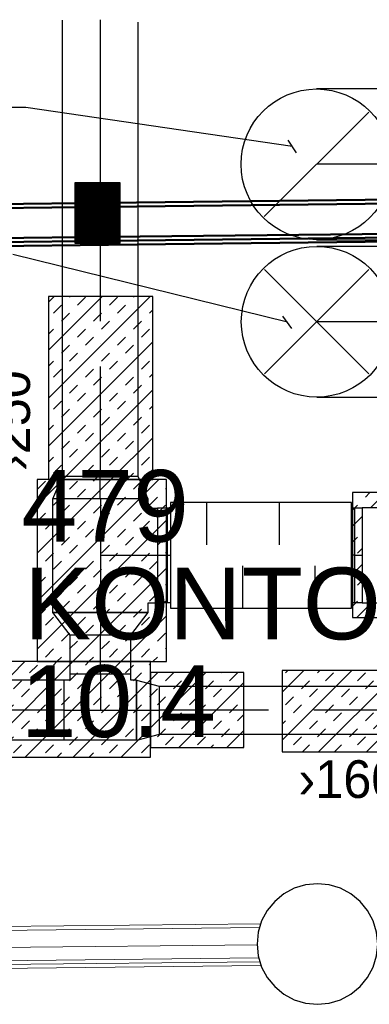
# Model space of a CAD drawing. Header units: millimetres. Extents: x 0 to 83130, y 0 to 53088.
# Tile 49 of 105: x 11290 to 12449, y 27990 to 31256. Entities that reach past the tile are written whole.
import ezdxf

# ---------------------------------------------------------------- set-up
doc = ezdxf.new("R2010")
doc.units = ezdxf.units.MM
doc.header["$LTSCALE"] = 50
doc.header["$MEASUREMENT"] = 0
doc.header["$PDMODE"] = 1
doc.linetypes.add('2V-CENT', pattern=[23, 20, -1.5, 0, -1.5])
doc.layers.get('0').update_dxf_attribs({"linetype": 'CONTINUOUS'})
for name, color, linetype in [('20604A200D001$0$832 Rominfo', 7, 'CONTINUOUS'), ('V060-', 3, 'CONTINUOUS'), ('V061-', 1, 'CONTINUOUS'), ('xref', 7, 'CONTINUOUS')]:
    doc.layers.add(name, color=color, linetype=linetype)
doc.layers.add('20604A200D001$0$A-WALL', color=7, linetype='CONTINUOUS', lineweight=13)
doc.layers.add('20604A200D001$0$S-COLS', color=7, linetype='CONTINUOUS', lineweight=9)
doc.styles.add('20604A200D001$0$Arial', font='arial.ttf', dxfattribs={"height": 238.125})
doc.styles.add('FISO', font='fiso')
doc.styles.add('ISO', font='ISO')
doc.styles.add('SIMPLEX', font='SIMPLEX')

# ---------------------------------------------------------------- blocks, each defined once
blk = doc.blocks.new('C3A', base_point=(16246, 22590.5))
at = {"color": 0, "linetype": 'ByBlock'}
blk.add_line((16247, 22590.5), (16246, 22590.5), dxfattribs=at)
blk = doc.blocks.new('K3A', base_point=(16246, 22590.5))
at = {"color": 0, "linetype": 'ByBlock'}
for p, q in [((16246, 22591), (16247, 22591)), ((16247, 22591), (16247, 22590)), ((16247, 22590), (16246, 22590))]:
    blk.add_line(p, q, dxfattribs=at)
blk = doc.blocks.new('33A', base_point=(16246, 22590.5))
blk.add_point((16247, 22590.5))
at = {"color": 0, "linetype": 'ByBlock'}
blk.add_blockref('K3A', (16246, 22590.5), dxfattribs=at)
at = {"color": 1, "linetype": '2V-CENT'}
blk.add_blockref('C3A', (16246, 22590.5), dxfattribs=at)
at = {"style": 'SIMPLEX', "flags": 3}
blk.add_attdef('0', (16246, 22590.5), '', height=1, dxfattribs=at)
blk = doc.blocks.new('LD_P')
for p, q in [((-0.5, 0.5), (-0.5, -0.5)), ((0.5, 0.5), (-0.5, 0.5)), ((0.5, -0.5), (0.5, 0.5)), ((-0.5, -0.5), (0.5, -0.5))]:
    blk.add_line(p, q)
at = {"color": 1}
for p, q in [((-0.3, 0.5), (-0.3, 0.1)), ((0.1, 0.5), (0.1, 0.1)), ((-0.1, -0.5), (-0.1, -0.1)), ((0.3, -0.5), (0.3, -0.1))]:
    blk.add_line(p, q, dxfattribs=at)
blk = doc.blocks.new('KSP_P', base_point=(16239.5, 22597.5))
at = {"color": 0, "linetype": 'ByBlock'}
for p, q in [((16240, 22598), (16239, 22598)), ((16239, 22598), (16239, 22597)), ((16240, 22597), (16240, 22598)), ((16239, 22597), (16240, 22597))]:
    blk.add_line(p, q, dxfattribs=at)
blk = doc.blocks.new('2SP_P', base_point=(16239.5, 22597.5))
for p in [(16239, 22597.5), (16240, 22597.5)]:
    blk.add_point(p)
at = {"color": 0, "linetype": 'ByBlock'}
blk.add_blockref('KSP_P', (16239.5, 22597.5), dxfattribs=at)
at = {"style": 'SIMPLEX', "flags": 3}
blk.add_attdef('0', (16239.5, 22597.5), '', height=1, dxfattribs=at)
blk = doc.blocks.new('CBOJ90_UB', base_point=(86107.5923, 31354.0769))
at = {"color": 0, "linetype": 'ByBlock'}
blk.add_line((86106.5923, 31354.0769), (86107.5923, 31354.0769), dxfattribs=at)
blk = doc.blocks.new('C90', base_point=(16233, 22618))
at = {"color": 0, "linetype": 'ByBlock'}
blk.add_circle((16233, 22618), 0.5, dxfattribs=at)
blk = doc.blocks.new('KBOJ90_UB', base_point=(86107.5923, 31354.0769))
at = {"color": 0, "linetype": 'ByBlock'}
for p, q in [((86107.5923, 31354.5769), (86106.5923, 31354.5769)), ((86106.5923, 31354.5769), (86106.5923, 31353.5769)), ((86106.5923, 31353.5769), (86107.5923, 31353.5769))]:
    blk.add_line(p, q, dxfattribs=at)
blk.add_blockref('C90', (86107.5923, 31354.0769), dxfattribs=at)
blk = doc.blocks.new('3BOJ90_UB', base_point=(86107.5923, 31354.0769))
blk.add_point((86106.5923, 31354.0769))
at = {"color": 0, "linetype": 'ByBlock'}
blk.add_blockref('KBOJ90_UB', (86107.5923, 31354.0769), dxfattribs=at)
at = {"color": 1, "linetype": '2V-CENT'}
blk.add_blockref('CBOJ90_UB', (86107.5923, 31354.0769), dxfattribs=at)
at = {"style": 'ISO', "flags": 3}
blk.add_attdef('0', (86107.5923, 31354.0769), '', height=1, dxfattribs=at)
blk = doc.blocks.new('FLC90', base_point=(0, 5))
at = {"color": 1}
blk.add_line((-0.3462, 4.6538), (0.3462, 5.3462), dxfattribs=at)
blk = doc.blocks.new('TLC90', base_point=(0, 4))
at = {"color": 1}
for p, q in [((-0.3462, 4.3462), (0.3462, 3.6538)), ((-0.3462, 3.6538), (0.3462, 4.3462))]:
    blk.add_line(p, q, dxfattribs=at)
blk = doc.blocks.new('CTK_P', base_point=(16236.144, 22620.378))
at = {"color": 0, "linetype": 'ByBlock'}
for p, q in [((16236.144, 22620.978), (16236.144, 22620.378)), ((16235.544, 22620.378), (16236.744, 22620.378))]:
    blk.add_line(p, q, dxfattribs=at)
blk = doc.blocks.new('KTK_P', base_point=(16236.144, 22620.378))
at = {"color": 0, "linetype": 'ByBlock'}
for p, q in [((16235.644, 22620.978), (16236.644, 22620.978)), ((16235.644, 22620.878), (16235.644, 22620.978)), ((16236.644, 22620.978), (16236.644, 22620.878)), ((16235.544, 22620.878), (16235.644, 22620.878)), ((16235.544, 22619.878), (16235.544, 22620.878)), ((16236.644, 22620.878), (16236.744, 22620.878)), ((16236.744, 22620.878), (16236.744, 22619.878)), ((16236.744, 22619.878), (16235.544, 22619.878))]:
    blk.add_line(p, q, dxfattribs=at)
blk = doc.blocks.new('3TK_P', base_point=(16236.144, 22620.378))
for p in [(16236.144, 22620.978), (16235.544, 22620.378), (16236.744, 22620.378)]:
    blk.add_point(p)
at = {"color": 1, "linetype": '2V-CENT'}
blk.add_blockref('CTK_P', (16236.144, 22620.378), dxfattribs=at)
at = {"color": 0, "linetype": 'ByBlock'}
blk.add_blockref('KTK_P', (16236.144, 22620.378), dxfattribs=at)
at = {"style": 'ISO', "flags": 3}
blk.add_attdef('0', (16236.144, 22620.378), '', height=1, dxfattribs=at)
blk = doc.blocks.new('CCDIMF_315X200X75', base_point=(3095.5, 30301.1))
at = {"color": 0, "linetype": 'ByBlock'}
blk.add_line((3058, 30301.1), (3133, 30301.1), dxfattribs=at)
blk = doc.blocks.new('KCDIMF_315X200X75', base_point=(3095.5, 30301.1))
at = {"color": 0, "linetype": 'ByBlock'}
for p, q in [((3058, 30143.6), (3058, 30458.6)), ((3058, 30458.6), (3133, 30401.1)), ((3133, 30401.1), (3133, 30201.1)), ((3133, 30201.1), (3058, 30143.6))]:
    blk.add_line(p, q, dxfattribs=at)
blk = doc.blocks.new('3CDIMF_315X200X75', base_point=(3095.5, 30301.1))
for p in [(3058, 30301.1), (3133, 30301.1)]:
    blk.add_point(p)
at = {"color": 0, "linetype": 'ByBlock'}
blk.add_blockref('KCDIMF_315X200X75', (3095.5, 30301.1), dxfattribs=at)
at = {"color": 1, "linetype": '2V-CENT'}
blk.add_blockref('CCDIMF_315X200X75', (3095.5, 30301.1), dxfattribs=at)
at = {"style": 'SIMPLEX', "flags": 3}
blk.add_attdef('0', (3095.5, 30301.1), '', height=1, dxfattribs=at)
blk = doc.blocks.new('CCDIMF_200X160X75', base_point=(3095.5, 30301.1))
at = {"color": 0, "linetype": 'ByBlock'}
blk.add_line((3058, 30301.1), (3133, 30301.1), dxfattribs=at)
blk = doc.blocks.new('KCDIMF_200X160X75', base_point=(3095.5, 30301.1))
at = {"color": 0, "linetype": 'ByBlock'}
for p, q in [((3058, 30201.1), (3058, 30401.1)), ((3058, 30401.1), (3133, 30381.1)), ((3133, 30381.1), (3133, 30221.1)), ((3133, 30221.1), (3058, 30201.1))]:
    blk.add_line(p, q, dxfattribs=at)
blk = doc.blocks.new('3CDIMF_200X160X75', base_point=(3095.5, 30301.1))
for p in [(3058, 30301.1), (3133, 30301.1)]:
    blk.add_point(p)
at = {"color": 0, "linetype": 'ByBlock'}
blk.add_blockref('KCDIMF_200X160X75', (3095.5, 30301.1), dxfattribs=at)
at = {"color": 1, "linetype": '2V-CENT'}
blk.add_blockref('CCDIMF_200X160X75', (3095.5, 30301.1), dxfattribs=at)
at = {"style": 'SIMPLEX', "flags": 3}
blk.add_attdef('0', (3095.5, 30301.1), '', height=1, dxfattribs=at)
blk = doc.blocks.new('CCDIMF_315X250X75', base_point=(3095.5, 30301.1))
at = {"color": 0, "linetype": 'ByBlock'}
blk.add_line((3058, 30301.1), (3133, 30301.1), dxfattribs=at)
blk = doc.blocks.new('KCDIMF_315X250X75', base_point=(3095.5, 30301.1))
at = {"color": 0, "linetype": 'ByBlock'}
for p, q in [((3058, 30143.6), (3058, 30458.6)), ((3058, 30458.6), (3133, 30426.1)), ((3133, 30426.1), (3133, 30176.1)), ((3133, 30176.1), (3058, 30143.6))]:
    blk.add_line(p, q, dxfattribs=at)
blk = doc.blocks.new('3CDIMF_315X250X75', base_point=(3095.5, 30301.1))
for p in [(3058, 30301.1), (3133, 30301.1)]:
    blk.add_point(p)
at = {"color": 0, "linetype": 'ByBlock'}
blk.add_blockref('KCDIMF_315X250X75', (3095.5, 30301.1), dxfattribs=at)
at = {"color": 1, "linetype": '2V-CENT'}
blk.add_blockref('CCDIMF_315X250X75', (3095.5, 30301.1), dxfattribs=at)
at = {"style": 'SIMPLEX', "flags": 3}
blk.add_attdef('0', (3095.5, 30301.1), '', height=1, dxfattribs=at)
blk = doc.blocks.new('*X157')
at = {"color": 0}
for p, q in [((12436.2, 29672), (12451.5, 29687.2)), ((12453.7, 29636.4), (12504.5, 29687.2)), ((12542.3, 29672), (12557.5, 29687.2)), ((12568.8, 29645.5), (12595.3, 29672)), ((12612.8, 29636.4), (12663.6, 29687.2)), ((12393.2, 29628.9), (12409.7, 29645.5)), ((12506.8, 29636.4), (12515.8, 29645.5)), ((12674.9, 29645.5), (12675.4, 29646)), ((12393.2, 29575.9), (12425.3, 29608)), ((12625.3, 29595.9), (12648.4, 29618.9)), ((12648.4, 29565.9), (12674.9, 29592.4)), ((12393.2, 29522.9), (12409.7, 29539.4)), ((12625.3, 29489.8), (12675.4, 29539.9)), ((12409.7, 29486.4), (12425.3, 29502)), ((12648.4, 29459.8), (12674.9, 29486.4)), ((12393.2, 29416.8), (12425.3, 29448.9)), ((12674.9, 29433.3), (12675.4, 29433.8)), ((12409.7, 29380.3), (12425.3, 29395.9)), ((12625.3, 29383.8), (12648.4, 29406.8)), ((12625.3, 29330.7), (12675.4, 29380.8)), ((12393.2, 29310.7), (12409.7, 29327.3)), ((12408.1, 29272.6), (12456.9, 29321.4)), ((12489.3, 29300.7), (12510, 29321.4)), ((12515.8, 29274.2), (12542.3, 29300.7)), ((12567.2, 29272.6), (12616, 29321.4)), ((12621.9, 29274.2), (12648.4, 29300.7)), ((12674.9, 29327.3), (12675.4, 29327.8)), ((12461.1, 29272.6), (12462.8, 29274.2)), ((12673.2, 29272.6), (12674.9, 29274.2))]:
    blk.add_line(p, q, dxfattribs=at)
blk = doc.blocks.new('*X159')
at = {"color": 0}
for p, q in [((11385.4, 30000), (11722.6, 30337.2)), ((11385.4, 30159.1), (11563.5, 30337.2)), ((11385.4, 30318.2), (11404.4, 30337.2)), ((11455.1, 30334.9), (11457.5, 30337.2)), ((11481.6, 30308.4), (11508.2, 30334.9)), ((11587.7, 30308.4), (11614.2, 30334.9)), ((11667.3, 30334.9), (11669.6, 30337.2)), ((11402.1, 30281.8), (11428.6, 30308.4)), ((11428.6, 30255.3), (11455.1, 30281.8)), ((11534.7, 30255.3), (11561.2, 30281.8)), ((11614.2, 30281.8), (11640.7, 30308.4)), ((11720.3, 30281.8), (11731.9, 30293.5)), ((11561.2, 30228.8), (11587.7, 30255.3)), ((11667.3, 30228.8), (11693.8, 30255.3)), ((11385.4, 30212.1), (11402.1, 30228.8)), ((11481.6, 30202.3), (11508.2, 30228.8)), ((11693.8, 30202.3), (11720.3, 30228.8)), ((11385.4, 29840.9), (11731.9, 30187.4)), ((11508.2, 30175.8), (11534.7, 30202.3)), ((11614.2, 30175.8), (11640.7, 30202.3)), ((11428.6, 30149.3), (11455.1, 30175.8)), ((11455.1, 30122.7), (11481.6, 30149.3)), ((11561.2, 30122.7), (11587.7, 30149.3)), ((11640.7, 30149.3), (11667.3, 30175.8)), ((11385.4, 30106), (11402.1, 30122.7)), ((11587.7, 30096.2), (11614.2, 30122.7)), ((11693.8, 30096.2), (11720.3, 30122.7)), ((11402.1, 30069.7), (11428.6, 30096.2)), ((11508.2, 30069.7), (11534.7, 30096.2)), ((11720.3, 30069.7), (11731.9, 30081.3)), ((11534.7, 30043.2), (11561.2, 30069.7)), ((11640.7, 30043.2), (11667.3, 30069.7)), ((11433.6, 29730), (11731.9, 30028.3)), ((11455.1, 30016.7), (11481.6, 30043.2)), ((11481.6, 29990.2), (11508.2, 30016.7)), ((11587.7, 29990.2), (11614.2, 30016.7)), ((11667.3, 30016.7), (11693.8, 30043.2)), ((11402.1, 29963.6), (11428.6, 29990.2)), ((11614.2, 29963.6), (11640.7, 29990.2)), ((11428.6, 29937.1), (11455.1, 29963.6)), ((11534.7, 29937.1), (11561.2, 29963.6)), ((11720.3, 29963.6), (11731.9, 29975.3)), ((11561.2, 29910.6), (11587.7, 29937.1)), ((11667.3, 29910.6), (11693.8, 29937.1)), ((11385.4, 29893.9), (11402.1, 29910.6)), ((11481.6, 29884.1), (11508.2, 29910.6)), ((11693.8, 29884.1), (11720.3, 29910.6)), ((11428.6, 29831.1), (11455.1, 29857.6)), ((11508.2, 29857.6), (11534.7, 29884.1)), ((11592.7, 29730), (11731.9, 29869.2)), ((11614.2, 29857.6), (11640.7, 29884.1)), ((11640.7, 29831.1), (11667.3, 29857.6)), ((11455.1, 29804.6), (11481.6, 29831.1)), ((11561.2, 29804.6), (11587.7, 29831.1)), ((11385.4, 29787.8), (11402.1, 29804.6)), ((11587.7, 29778), (11614.2, 29804.6)), ((11693.8, 29778), (11720.3, 29804.6)), ((11402.1, 29751.5), (11428.6, 29778)), ((11508.2, 29751.5), (11534.7, 29778)), ((11720.3, 29751.5), (11731.9, 29763.1)), ((11539.7, 29730), (11561.2, 29751.5)), ((11645.8, 29730), (11667.3, 29751.5))]:
    blk.add_line(p, q, dxfattribs=at)
blk = doc.blocks.new('*X160')
at = {"color": 0}
for p, q in [((11348.7, 29326.9), (11751.8, 29730)), ((11348.7, 29486), (11592.7, 29730)), ((11348.7, 29645.1), (11433.6, 29730)), ((11349.1, 29698.5), (11375.6, 29725)), ((11455.1, 29698.5), (11481.6, 29725)), ((11534.7, 29725), (11539.7, 29730)), ((11640.7, 29725), (11645.8, 29730)), ((11667.3, 29698.5), (11693.8, 29725)), ((11481.6, 29672), (11508.2, 29698.5)), ((11587.7, 29672), (11614.2, 29698.5)), ((11773.3, 29698.5), (11776.8, 29701.9)), ((11402.1, 29645.5), (11428.6, 29672)), ((11614.2, 29645.5), (11640.7, 29672)), ((11720.3, 29645.5), (11746.8, 29672)), ((11428.6, 29618.9), (11455.1, 29645.5)), ((11534.7, 29618.9), (11561.2, 29645.5)), ((11746.8, 29618.9), (11773.3, 29645.5)), ((11348.7, 29167.8), (11776.8, 29595.9)), ((11349.1, 29592.4), (11375.6, 29618.9)), ((11375.6, 29565.9), (11402.1, 29592.4)), ((11481.6, 29565.9), (11508.2, 29592.4)), ((11561.2, 29592.4), (11587.7, 29618.9)), ((11667.3, 29592.4), (11693.8, 29618.9)), ((11693.8, 29565.9), (11720.3, 29592.4)), ((11508.2, 29539.4), (11534.7, 29565.9)), ((11614.2, 29539.4), (11640.7, 29565.9)), ((11348.7, 29539), (11349.1, 29539.4)), ((11428.6, 29512.9), (11455.1, 29539.4)), ((11640.7, 29512.9), (11667.3, 29539.4)), ((11746.8, 29512.9), (11773.3, 29539.4)), ((11455.1, 29486.4), (11481.6, 29512.9)), ((11561.2, 29486.4), (11587.7, 29512.9)), ((11375.6, 29459.8), (11402.1, 29486.4)), ((11587.7, 29459.8), (11614.2, 29486.4)), ((11693.8, 29459.8), (11720.3, 29486.4)), ((11773.3, 29486.4), (11776.8, 29489.8)), ((11348.7, 29432.9), (11349.1, 29433.3)), ((11402.1, 29433.3), (11428.6, 29459.8)), ((11466.9, 29126.9), (11776.8, 29436.8)), ((11508.2, 29433.3), (11534.7, 29459.8)), ((11534.7, 29406.8), (11561.2, 29433.3)), ((11640.7, 29406.8), (11667.3, 29433.3)), ((11720.3, 29433.3), (11746.8, 29459.8)), ((11349.1, 29380.3), (11375.6, 29406.8)), ((11455.1, 29380.3), (11481.6, 29406.8)), ((11667.3, 29380.3), (11693.8, 29406.8)), ((11481.6, 29353.8), (11508.2, 29380.3)), ((11587.7, 29353.8), (11614.2, 29380.3)), ((11773.3, 29380.3), (11776.8, 29383.7)), ((11402.1, 29327.3), (11428.6, 29353.8)), ((11614.2, 29327.3), (11640.7, 29353.8)), ((11720.3, 29327.3), (11746.8, 29353.8)), ((11349.1, 29274.2), (11375.6, 29300.7)), ((11428.6, 29300.7), (11455.1, 29327.3)), ((11534.7, 29300.7), (11561.2, 29327.3)), ((11561.2, 29274.2), (11587.7, 29300.7)), ((11667.3, 29274.2), (11693.8, 29300.7)), ((11746.8, 29300.7), (11773.3, 29327.3)), ((11375.6, 29247.7), (11402.1, 29274.2)), ((11481.6, 29247.7), (11508.2, 29274.2)), ((11626, 29126.9), (11776.8, 29277.7)), ((11693.8, 29247.7), (11720.3, 29274.2)), ((11508.2, 29221.2), (11534.7, 29247.7)), ((11614.2, 29221.2), (11640.7, 29247.7)), ((11348.7, 29220.8), (11349.1, 29221.2)), ((11428.6, 29194.7), (11455.1, 29221.2)), ((11640.7, 29194.7), (11667.3, 29221.2)), ((11746.8, 29194.7), (11773.3, 29221.2)), ((11375.6, 29141.6), (11402.1, 29168.2)), ((11455.1, 29168.2), (11481.6, 29194.7)), ((11561.2, 29168.2), (11587.7, 29194.7)), ((11587.7, 29141.6), (11614.2, 29168.2)), ((11693.8, 29141.6), (11720.3, 29168.2)), ((11773.3, 29168.2), (11776.8, 29171.6)), ((11413.9, 29126.9), (11428.6, 29141.6)), ((11520, 29126.9), (11534.7, 29141.6)), ((11732.1, 29126.9), (11746.8, 29141.6))]:
    blk.add_line(p, q, dxfattribs=at)
blk = doc.blocks.new('*X161')
at = {"color": 0}
for p, q in [((10382.4, 28837.9), (10671.5, 29126.9)), ((10382.4, 28997), (10512.4, 29126.9)), ((10382.4, 29103.1), (10394.5, 29115.1)), ((10447.5, 29115.1), (10459.3, 29126.9)), ((10512.7, 28809.1), (10830.5, 29126.9)), ((10553.6, 29115.1), (10565.4, 29126.9)), ((10580.1, 29088.6), (10606.6, 29115.1)), ((10671.8, 28809.1), (10989.6, 29126.9)), ((10686.2, 29088.6), (10712.7, 29115.1)), ((10765.7, 29115.1), (10777.5, 29126.9)), ((10830.9, 28809.1), (11148.7, 29126.9)), ((10871.8, 29115.1), (10883.6, 29126.9)), ((10898.3, 29088.6), (10924.8, 29115.1)), ((10990, 28809.1), (11307.8, 29126.9)), ((11004.3, 29088.6), (11030.9, 29115.1)), ((11083.9, 29115.1), (11095.7, 29126.9)), ((11149.1, 28809.1), (11466.9, 29126.9)), ((11190, 29115.1), (11201.8, 29126.9)), ((11216.5, 29088.6), (11243, 29115.1)), ((11308.2, 28809.1), (11626, 29126.9)), ((11322.5, 29088.6), (11349.1, 29115.1)), ((11402.1, 29115.1), (11413.9, 29126.9)), ((11508.2, 29115.1), (11520, 29126.9)), ((11534.7, 29088.6), (11561.2, 29115.1)), ((11640.7, 29088.6), (11667.3, 29115.1)), ((11720.3, 29115.1), (11723.8, 29118.6)), ((10394.5, 29062.1), (10421, 29088.6)), ((10500.5, 29062.1), (10527.1, 29088.6)), ((10712.7, 29062.1), (10739.2, 29088.6)), ((10818.7, 29062.1), (10845.3, 29088.6)), ((11030.9, 29062.1), (11057.4, 29088.6)), ((11136.9, 29062.1), (11163.4, 29088.6)), ((11349.1, 29062.1), (11375.6, 29088.6)), ((11455.1, 29062.1), (11481.6, 29088.6)), ((11667.3, 29062.1), (11693.8, 29088.6)), ((11723.8, 28906.5), (11907.6, 29090.3)), ((11723.8, 29065.6), (11748.5, 29090.3)), ((11773.3, 29062.1), (11799.8, 29088.6)), ((11852.9, 29088.6), (11854.5, 29090.3)), ((11958.9, 29088.6), (11960.6, 29090.3)), ((11985.5, 29062.1), (12012, 29088.6)), ((12160, 29024.5), (12232.4, 29096.9)), ((12160, 28865.4), (12391.5, 29096.9)), ((12171.1, 29088.6), (12179.4, 29096.9)), ((12277.1, 29088.6), (12285.4, 29096.9)), ((12280.6, 28826.9), (12550.6, 29096.9)), ((12303.7, 29062.1), (12330.2, 29088.6)), ((12409.7, 29062.1), (12436.2, 29088.6)), ((12439.7, 28826.9), (12709.7, 29096.9)), ((12489.3, 29088.6), (12497.6, 29096.9)), ((12595.3, 29088.6), (12603.6, 29096.9)), ((12598.8, 28826.9), (12868.8, 29096.9)), ((12621.9, 29062.1), (12648.4, 29088.6)), ((12727.9, 29062.1), (12754.4, 29088.6)), ((12757.9, 28826.9), (13027.9, 29096.9)), ((12807.5, 29088.6), (12815.8, 29096.9)), ((12913.5, 29088.6), (12921.8, 29096.9)), ((12917, 28826.9), (13187, 29096.9)), ((12940.1, 29062.1), (12966.6, 29088.6)), ((13046.1, 29062.1), (13072.6, 29088.6)), ((13125.7, 29088.6), (13133.9, 29096.9)), ((13231.7, 29088.6), (13240, 29096.9)), ((10527.1, 29035.6), (10553.6, 29062.1)), ((10633.1, 29035.6), (10659.6, 29062.1)), ((10845.3, 29035.6), (10871.8, 29062.1)), ((10951.3, 29035.6), (10977.8, 29062.1)), ((11163.4, 29035.6), (11190, 29062.1)), ((11269.5, 29035.6), (11296, 29062.1)), ((11467.3, 28809.1), (11723.8, 29065.6)), ((11481.6, 29035.6), (11508.2, 29062.1)), ((11587.7, 29035.6), (11614.2, 29062.1)), ((11799.8, 29035.6), (11826.4, 29062.1)), ((11818.1, 28841.7), (12033.6, 29057.2)), ((11905.9, 29035.6), (11932.4, 29062.1)), ((12224.1, 29035.6), (12250.6, 29062.1)), ((12436.2, 29035.6), (12462.8, 29062.1)), ((12542.3, 29035.6), (12568.8, 29062.1)), ((12754.4, 29035.6), (12781, 29062.1)), ((12860.5, 29035.6), (12887, 29062.1)), ((13072.6, 29035.6), (13099.2, 29062.1)), ((13178.7, 29035.6), (13205.2, 29062.1)), ((10447.5, 29009.1), (10474, 29035.6)), ((10474, 28982.5), (10500.5, 29009.1)), ((10580.1, 28982.5), (10606.6, 29009.1)), ((10659.6, 29009.1), (10686.2, 29035.6)), ((10765.7, 29009.1), (10792.2, 29035.6)), ((10792.2, 28982.5), (10818.7, 29009.1)), ((10898.3, 28982.5), (10924.8, 29009.1)), ((10977.8, 29009.1), (11004.3, 29035.6)), ((11083.9, 29009.1), (11110.4, 29035.6)), ((11110.4, 28982.5), (11136.9, 29009.1)), ((11216.5, 28982.5), (11243, 29009.1)), ((11296, 29009.1), (11322.5, 29035.6)), ((11402.1, 29009.1), (11428.6, 29035.6)), ((11428.6, 28982.5), (11455.1, 29009.1)), ((11534.7, 28982.5), (11561.2, 29009.1)), ((11614.2, 29009.1), (11640.7, 29035.6)), ((11720.3, 29009.1), (11723.8, 29012.5)), ((11723.8, 29012.5), (11746.8, 29035.6)), ((11746.8, 28982.5), (11773.3, 29009.1)), ((11852.9, 28982.5), (11879.4, 29009.1)), ((11932.4, 29009.1), (11958.9, 29035.6)), ((12171.1, 28982.5), (12197.6, 29009.1)), ((12250.6, 29009.1), (12277.1, 29035.6)), ((12356.7, 29009.1), (12383.2, 29035.6)), ((12383.2, 28982.5), (12409.7, 29009.1)), ((12489.3, 28982.5), (12515.8, 29009.1)), ((12568.8, 29009.1), (12595.3, 29035.6)), ((12674.9, 29009.1), (12701.4, 29035.6)), ((12701.4, 28982.5), (12727.9, 29009.1)), ((12807.5, 28982.5), (12834, 29009.1)), ((12887, 29009.1), (12913.5, 29035.6)), ((12993.1, 29009.1), (13019.6, 29035.6)), ((13019.6, 28982.5), (13046.1, 29009.1)), ((13076.1, 28826.9), (13255.7, 29006.5)), ((13125.7, 28982.5), (13152.2, 29009.1)), ((13205.2, 29009.1), (13231.7, 29035.6)), ((10394.5, 28956), (10421, 28982.5)), ((10606.6, 28956), (10633.1, 28982.5)), ((10712.7, 28956), (10739.2, 28982.5)), ((10924.8, 28956), (10951.3, 28982.5)), ((11030.9, 28956), (11057.4, 28982.5)), ((11243, 28956), (11269.5, 28982.5)), ((11349.1, 28956), (11375.6, 28982.5)), ((11561.2, 28956), (11587.7, 28982.5)), ((11667.3, 28956), (11693.8, 28982.5)), ((11879.4, 28956), (11905.9, 28982.5)), ((11985.5, 28956), (12012, 28982.5)), ((12197.6, 28956), (12224.1, 28982.5)), ((12303.7, 28956), (12330.2, 28982.5)), ((12515.8, 28956), (12542.3, 28982.5)), ((12621.9, 28956), (12648.4, 28982.5)), ((12834, 28956), (12860.5, 28982.5)), ((12940.1, 28956), (12966.6, 28982.5)), ((13152.2, 28956), (13178.7, 28982.5)), ((10421, 28929.5), (10447.5, 28956)), ((10527.1, 28929.5), (10553.6, 28956)), ((10739.2, 28929.5), (10765.7, 28956)), ((10845.3, 28929.5), (10871.8, 28956)), ((11057.4, 28929.5), (11083.9, 28956)), ((11163.4, 28929.5), (11190, 28956)), ((11375.6, 28929.5), (11402.1, 28956)), ((11481.6, 28929.5), (11508.2, 28956)), ((11693.8, 28929.5), (11720.3, 28956)), ((11799.8, 28929.5), (11826.4, 28956)), ((12012, 28929.5), (12033.6, 28951.1)), ((12330.2, 28929.5), (12356.7, 28956)), ((12436.2, 28929.5), (12462.8, 28956)), ((12648.4, 28929.5), (12674.9, 28956)), ((12754.4, 28929.5), (12781, 28956)), ((12966.6, 28929.5), (12993.1, 28956)), ((13072.6, 28929.5), (13099.2, 28956)), ((10553.6, 28903), (10580.1, 28929.5)), ((10659.6, 28903), (10686.2, 28929.5)), ((10871.8, 28903), (10898.3, 28929.5)), ((10977.8, 28903), (11004.3, 28929.5)), ((11190, 28903), (11216.5, 28929.5)), ((11296, 28903), (11322.5, 28929.5)), ((11508.2, 28903), (11534.7, 28929.5)), ((11614.2, 28903), (11640.7, 28929.5)), ((11626.4, 28809.1), (11723.8, 28906.5)), ((11826.4, 28903), (11852.9, 28929.5)), ((11932.4, 28903), (11958.9, 28929.5)), ((12160, 28918.4), (12171.1, 28929.5)), ((12250.6, 28903), (12277.1, 28929.5)), ((12462.8, 28903), (12489.3, 28929.5)), ((12568.8, 28903), (12595.3, 28929.5)), ((12781, 28903), (12807.5, 28929.5)), ((12887, 28903), (12913.5, 28929.5)), ((13099.2, 28903), (13125.7, 28929.5)), ((13205.2, 28903), (13231.7, 28929.5)), ((10382.4, 28890.9), (10394.5, 28903)), ((10474, 28876.5), (10500.5, 28903)), ((10500.5, 28850), (10527.1, 28876.5)), ((10606.6, 28850), (10633.1, 28876.5)), ((10686.2, 28876.5), (10712.7, 28903)), ((10792.2, 28876.5), (10818.7, 28903)), ((10818.7, 28850), (10845.3, 28876.5)), ((10924.8, 28850), (10951.3, 28876.5)), ((11004.3, 28876.5), (11030.9, 28903)), ((11110.4, 28876.5), (11136.9, 28903)), ((11136.9, 28850), (11163.4, 28876.5)), ((11243, 28850), (11269.5, 28876.5)), ((11322.5, 28876.5), (11349.1, 28903)), ((11428.6, 28876.5), (11455.1, 28903)), ((11455.1, 28850), (11481.6, 28876.5)), ((11561.2, 28850), (11587.7, 28876.5)), ((11640.7, 28876.5), (11667.3, 28903)), ((11746.8, 28876.5), (11773.3, 28903)), ((11773.3, 28850), (11799.8, 28876.5)), ((11879.4, 28850), (11905.9, 28876.5)), ((11958.9, 28876.5), (11985.5, 28903)), ((11977.2, 28841.7), (12033.6, 28898.1)), ((12197.6, 28850), (12224.1, 28876.5)), ((12277.1, 28876.5), (12303.7, 28903)), ((12383.2, 28876.5), (12409.7, 28903)), ((12409.7, 28850), (12436.2, 28876.5)), ((12515.8, 28850), (12542.3, 28876.5)), ((12595.3, 28876.5), (12621.9, 28903)), ((12701.4, 28876.5), (12727.9, 28903)), ((12727.9, 28850), (12754.4, 28876.5)), ((12834, 28850), (12860.5, 28876.5)), ((12913.5, 28876.5), (12940.1, 28903)), ((13019.6, 28876.5), (13046.1, 28903)), ((13046.1, 28850), (13072.6, 28876.5)), ((13152.2, 28850), (13178.7, 28876.5)), ((13231.7, 28876.5), (13255.7, 28900.4)), ((10421, 28823.4), (10447.5, 28850)), ((10633.1, 28823.4), (10659.6, 28850)), ((10739.2, 28823.4), (10765.7, 28850)), ((10951.3, 28823.4), (10977.8, 28850)), ((11057.4, 28823.4), (11083.9, 28850)), ((11269.5, 28823.4), (11296, 28850)), ((11375.6, 28823.4), (11402.1, 28850)), ((11587.7, 28823.4), (11614.2, 28850)), ((11693.8, 28823.4), (11720.3, 28850)), ((11924.2, 28841.7), (11932.4, 28850)), ((12030.2, 28841.7), (12033.6, 28845.1)), ((12227.6, 28826.9), (12250.6, 28850)), ((12333.7, 28826.9), (12356.7, 28850)), ((12545.8, 28826.9), (12568.8, 28850)), ((12651.9, 28826.9), (12674.9, 28850)), ((12864, 28826.9), (12887, 28850)), ((12970, 28826.9), (12993.1, 28850)), ((13182.2, 28826.9), (13205.2, 28850)), ((13235.2, 28826.9), (13255.7, 28847.4)), ((10459.7, 28809.1), (10474, 28823.4)), ((10565.7, 28809.1), (10580.1, 28823.4)), ((10777.9, 28809.1), (10792.2, 28823.4)), ((10883.9, 28809.1), (10898.3, 28823.4)), ((11096.1, 28809.1), (11110.4, 28823.4)), ((11202.1, 28809.1), (11216.5, 28823.4)), ((11414.3, 28809.1), (11428.6, 28823.4)), ((11520.3, 28809.1), (11534.7, 28823.4))]:
    blk.add_line(p, q, dxfattribs=at)
blk = doc.blocks.new('*X123')
at = {"color": 0}
for p, q in [((52042.3, 22944.8), (52338.1, 23240.6)), ((52042.3, 22953.7), (52329.2, 23240.6)), ((52042.3, 22962.5), (52320.4, 23240.6)), ((52042.3, 22971.4), (52311.6, 23240.6)), ((52042.3, 22980.2), (52302.7, 23240.6)), ((52042.3, 22989), (52293.9, 23240.6)), ((52042.3, 22997.9), (52285, 23240.6)), ((52042.3, 23006.7), (52276.2, 23240.6)), ((52042.3, 23015.6), (52267.4, 23240.6)), ((52042.3, 23024.4), (52258.5, 23240.6)), ((52042.3, 23033.2), (52249.7, 23240.6)), ((52042.3, 23042.1), (52240.8, 23240.6)), ((52042.3, 23050.9), (52232, 23240.6)), ((52042.3, 23059.7), (52223.2, 23240.6)), ((52042.3, 23068.6), (52214.3, 23240.6)), ((52042.3, 23077.4), (52205.5, 23240.6)), ((52042.3, 23086.3), (52196.7, 23240.6)), ((52042.3, 23095.1), (52187.8, 23240.6)), ((52042.3, 23103.9), (52179, 23240.6)), ((52042.3, 23112.8), (52170.1, 23240.6)), ((52042.3, 23121.6), (52161.3, 23240.6)), ((52042.3, 23130.5), (52152.5, 23240.6)), ((52042.3, 23139.3), (52143.6, 23240.6)), ((52042.3, 23148.1), (52134.8, 23240.6)), ((52042.3, 23157), (52125.9, 23240.6)), ((52042.3, 23165.8), (52117.1, 23240.6)), ((52042.3, 23174.7), (52108.3, 23240.6)), ((52042.3, 23183.5), (52099.4, 23240.6)), ((52042.3, 23192.3), (52090.6, 23240.6)), ((52042.3, 23201.2), (52081.7, 23240.6)), ((52042.3, 23210), (52072.9, 23240.6)), ((52042.3, 23218.8), (52064.1, 23240.6)), ((52042.3, 23227.7), (52055.2, 23240.6)), ((52042.3, 23236.5), (52046.4, 23240.6)), ((52046.9, 22940.6), (52346.9, 23240.6)), ((52055.8, 22940.6), (52355.8, 23240.6)), ((52064.6, 22940.6), (52364.6, 23240.6)), ((52073.4, 22940.6), (52373.4, 23240.6)), ((52082.3, 22940.6), (52382.3, 23240.6)), ((52091.1, 22940.6), (52391.1, 23240.6)), ((52099.9, 22940.6), (52399.9, 23240.6)), ((52108.8, 22940.6), (52408.8, 23240.6)), ((52117.6, 22940.6), (52417.6, 23240.6)), ((52126.5, 22940.6), (52426.5, 23240.6)), ((52135.3, 22940.6), (52435.3, 23240.6)), ((52144.1, 22940.6), (52442.3, 23238.8)), ((52153, 22940.6), (52442.3, 23229.9)), ((52161.8, 22940.6), (52442.3, 23221.1)), ((52170.7, 22940.6), (52442.3, 23212.3)), ((52179.5, 22940.6), (52442.3, 23203.4)), ((52188.3, 22940.6), (52442.3, 23194.6)), ((52197.2, 22940.6), (52442.3, 23185.7)), ((52206, 22940.6), (52442.3, 23176.9)), ((52214.9, 22940.6), (52442.3, 23168.1)), ((52223.7, 22940.6), (52442.3, 23159.2)), ((52232.5, 22940.6), (52442.3, 23150.4)), ((52241.4, 22940.6), (52442.3, 23141.5)), ((52250.2, 22940.6), (52442.3, 23132.7)), ((52259, 22940.6), (52442.3, 23123.9)), ((52267.9, 22940.6), (52442.3, 23115)), ((52276.7, 22940.6), (52442.3, 23106.2)), ((52285.6, 22940.6), (52442.3, 23097.4)), ((52294.4, 22940.6), (52442.3, 23088.5)), ((52303.2, 22940.6), (52442.3, 23079.7)), ((52312.1, 22940.6), (52442.3, 23070.8)), ((52320.9, 22940.6), (52442.3, 23062)), ((52329.8, 22940.6), (52442.3, 23053.2)), ((52338.6, 22940.6), (52442.3, 23044.3)), ((52347.4, 22940.6), (52442.3, 23035.5)), ((52356.3, 22940.6), (52442.3, 23026.6)), ((52365.1, 22940.6), (52442.3, 23017.8)), ((52374, 22940.6), (52442.3, 23009)), ((52382.8, 22940.6), (52442.3, 23000.1)), ((52391.6, 22940.6), (52442.3, 22991.3)), ((52400.5, 22940.6), (52442.3, 22982.4)), ((52409.3, 22940.6), (52442.3, 22973.6)), ((52418.1, 22940.6), (52442.3, 22964.8)), ((52427, 22940.6), (52442.3, 22955.9)), ((52435.8, 22940.6), (52442.3, 22947.1))]:
    blk.add_line(p, q, dxfattribs=at)
blk = doc.blocks.new('20604A200D001$0$IV02_37dB 776135 - IV02_37dB 2-330991-P04')
at = {"layer": '20604A200D001$0$A-WALL'}
blk.add_line((28806.9, 28267.7), (28791.4, 28267.5), dxfattribs=at)
blk = doc.blocks.new('20604A200D001$0$IV02_37dB 776135 - IV02_37dB 776135-330988-P04')
at = {"layer": '20604A200D001$0$A-WALL', "lineweight": 50}
for p, q in [((28751.6, 28336.6), (27052.5, 28317.5)), ((28790.8, 28324), (27052.6, 28304.5)), ((27052.6, 28304.5), (28751.8, 28323.6)), ((28751.8, 28323.6), (28751.6, 28336.6)), ((28791.9, 28224), (28790.8, 28324)), ((27052.5, 28317.5), (27052.6, 28304.5)), ((27052.6, 28304.5), (27053.7, 28204.5)), ((27053.7, 28204.5), (28791.9, 28224)), ((28765.9, 28223.7), (27053.7, 28204.5)), ((28766, 28210.7), (28765.9, 28223.7)), ((27053.7, 28204.5), (27053.9, 28191.5)), ((27053.9, 28191.5), (28766, 28210.7)), ((28753, 28210.6), (27053.9, 28191.5)), ((27053.9, 28191.5), (27054, 28178.5)), ((27054, 28178.5), (28753.2, 28197.6)), ((28753.2, 28197.6), (28753, 28210.6))]:
    blk.add_line(p, q, dxfattribs=at)
blk.add_blockref('20604A200D001$0$IV02_37dB 776135 - IV02_37dB 2-330991-P04', (0, 0))
blk = doc.blocks.new('20604A200D001$0$IV02_37dB 777338 - IV02_37dB 2-331037-P04')
at = {"layer": '20604A200D001$0$A-WALL'}
blk.add_line((27546.9, 25856.8), (25221.7, 25830.6), dxfattribs=at)
blk = doc.blocks.new('20604A200D001$0$IV02_37dB 777338 - IV02_37dB-331030-P04')
at = {"layer": '20604A200D001$0$A-WALL'}
for p, q in [((27555, 25913.3), (25271.1, 25887.6)), ((27555, 25913.3), (25271.1, 25887.6)), ((25271.1, 25887.6), (27555, 25913.3)), ((27559, 25926.4), (25284, 25900.8)), ((25284.1, 25887.8), (27555, 25913.3)), ((25284.1, 25887.8), (27555, 25913.3)), ((27555, 25913.3), (25284.1, 25887.8)), ((27550.3, 25898), (27555, 25913.3)), ((27555, 25913.3), (27559, 25926.4)), ((27546.5, 25859), (27550.3, 25898)), ((27550.3, 25820), (27546.5, 25859)), ((25272.2, 25787.6), (27552.4, 25813.3)), ((27552.4, 25813.3), (25272.2, 25787.6)), ((27552.4, 25813.3), (25272.2, 25787.6)), ((25272.2, 25787.6), (27552.4, 25813.3)), ((25272.2, 25787.6), (27552.4, 25813.3)), ((27552.4, 25813.3), (25272.2, 25787.6)), ((27552.4, 25813.3), (27550.3, 25820)), ((27556.3, 25800.4), (27552.4, 25813.3)), ((25272.4, 25774.6), (27556.3, 25800.4)), ((25272.4, 25774.6), (27556.3, 25800.4)), ((27556.3, 25800.4), (25272.4, 25774.6)), ((25285.4, 25774.8), (27556.3, 25800.4)), ((27556.3, 25800.4), (25285.4, 25774.8)), ((27556.3, 25800.4), (25285.4, 25774.8)), ((25285.5, 25761.8), (27560.2, 25787.4)), ((27560.2, 25787.4), (27556.3, 25800.4))]:
    blk.add_line(p, q, dxfattribs=at)
blk = doc.blocks.new('20604A200D001$0$IV02_37dB 777338 - IV02_37dB 777338-331034-P04')
for name in ['20604A200D001$0$IV02_37dB 777338 - IV02_37dB-331030-P04', '20604A200D001$0$IV02_37dB 777338 - IV02_37dB 2-331037-P04']:
    blk.add_blockref(name, (0, 0))
blk = doc.blocks.new('20604A200D001$0$IV02_37dB 937232 - IV02_37dB 2-338316-P04')
at = {"layer": '20604A200D001$0$A-WALL'}
blk.add_line((25244.8, 28227.6), (25194.8, 28227), dxfattribs=at)
blk = doc.blocks.new('20604A200D001$0$IV02_37dB 937232 - IV02_37dB 937232-338313-P04')
at = {"layer": '20604A200D001$0$A-WALL', "lineweight": 50}
for p, q in [((27052.6, 28304.5), (25244.1, 28284.1)), ((27052.5, 28317.5), (25257, 28297.2)), ((25257, 28297.2), (25257.1, 28284.2)), ((25257.1, 28284.2), (27052.6, 28304.5)), ((27052.6, 28304.5), (27052.5, 28317.5)), ((27053.7, 28204.5), (27052.6, 28304.5)), ((25244.1, 28284.1), (25245.2, 28184.1)), ((25245.2, 28184.1), (27053.7, 28204.5)), ((27053.7, 28204.5), (25245.2, 28184.1)), ((25245.4, 28171.1), (27053.9, 28191.5)), ((27053.9, 28191.5), (25258.4, 28171.2)), ((27053.9, 28191.5), (27053.7, 28204.5)), ((27054, 28178.5), (27053.9, 28191.5)), ((25245.2, 28184.1), (25245.4, 28171.1)), ((25258.4, 28171.2), (25258.5, 28158.2)), ((25258.5, 28158.2), (27054, 28178.5))]:
    blk.add_line(p, q, dxfattribs=at)
blk.add_blockref('20604A200D001$0$IV02_37dB 937232 - IV02_37dB 2-338316-P04', (0, 0))
blk = doc.blocks.new('20604A200D001$0$COLUMN 744297 - COLUMN 744297-383051-P04')
at = {"layer": '20604A200D001$0$S-COLS', "lineweight": 30}
for p, q in [((-39, 196.2), (-76.5, 184.8)), ((0, 200), (-39, 196.2)), ((39, 196.2), (0, 200)), ((76.5, 184.8), (39, 196.2)), ((-111.1, 166.3), (-141.4, 141.4)), ((-76.5, 184.8), (-111.1, 166.3)), ((111.1, 166.3), (76.5, 184.8)), ((141.4, 141.4), (111.1, 166.3)), ((-141.4, 141.4), (-166.3, 111.1)), ((166.3, 111.1), (141.4, 141.4)), ((-166.3, 111.1), (-184.8, 76.5)), ((184.8, 76.5), (166.3, 111.1)), ((-184.8, 76.5), (-196.2, 39)), ((196.2, 39), (184.8, 76.5)), ((-196.2, 39), (-200, 0)), ((200, 0), (196.2, 39)), ((-200, 0), (-196.2, -39)), ((196.2, -39), (200, 0)), ((-196.2, -39), (-184.8, -76.5)), ((184.8, -76.5), (196.2, -39)), ((-184.8, -76.5), (-166.3, -111.1)), ((166.3, -111.1), (184.8, -76.5)), ((-166.3, -111.1), (-141.4, -141.4)), ((141.4, -141.4), (166.3, -111.1)), ((-141.4, -141.4), (-111.1, -166.3)), ((111.1, -166.3), (141.4, -141.4)), ((-111.1, -166.3), (-76.5, -184.8)), ((-76.5, -184.8), (-39, -196.2)), ((39, -196.2), (76.5, -184.8)), ((76.5, -184.8), (111.1, -166.3)), ((-39, -196.2), (0, -200)), ((0, -200), (39, -196.2))]:
    blk.add_line(p, q, dxfattribs=at)
blk = doc.blocks.new('20604A200D001')
at = {"layer": '20604A200D001$0$A-WALL'}
for name in ['20604A200D001$0$IV02_37dB 776135 - IV02_37dB 776135-330988-P04', '20604A200D001$0$IV02_37dB 937232 - IV02_37dB 937232-338313-P04', '20604A200D001$0$IV02_37dB 777338 - IV02_37dB 777338-331034-P04']:
    blk.add_blockref(name, (0, 0), dxfattribs=at)
at = {"layer": '20604A200D001$0$S-COLS'}
blk.add_blockref('20604A200D001$0$COLUMN 744297 - COLUMN 744297-383051-P04', (27746.5, 25859), dxfattribs=at)
at = {"layer": '20604A200D001$0$832 Rominfo', "color": 7, "style": '20604A200D001$0$Arial'}
for s, p in [('479', (26765.9, 27193.3)), ('KONTOR', (26774.7, 26869.5)), ('10.4', (26763, 26545.7))]:
    blk.add_text(s, height=238.12, dxfattribs=at).set_placement(p)

msp = doc.modelspace()

# ---------------------------------------------------------------- linework, layer by layer
at = {"layer": 'V060-', "linetype": 'Continuous'}
for p, q in [((11432.44, 29741, 91), (11432.44, 31254.05, 91)), ((11682.44, 31247.37, 91), (11682.44, 29741, 91)), ((11747.13, 29636.42, 91), (11779.96, 29636.42, 91)), ((12399.96, 29636.42, 91), (12425.33, 29636.42, 91)), ((11779.96, 29321.42, 91), (11747.13, 29321.42, 91)), ((12425.33, 29321.42, 91), (12399.96, 29321.42, 91)), ((11458.01, 29085.81, 91), (11458.01, 29214.5, 91)), ((11658.01, 29214.5, 91), (11658.01, 29085.81, 91)), ((8761.33, 29065.81), (11438.01, 29065.81, 91)), ((11752.51, 29045, 91), (13265.08, 29045, 91)), ((13265.08, 28885, 91), (11752.51, 28885, 91)), ((11438.01, 28865.81, 91), (8761.33, 28865.81))]:
    msp.add_line(p, q, dxfattribs=at)
at = {"layer": 'V060-', "color": 1, "linetype": '2V-CENT'}
for p, q in [((11557.44, 31255.72, 91), (11557.44, 29741, 91)), ((11747.13, 29478.92, 91), (11779.96, 29478.92, 91)), ((12399.96, 29478.92, 91), (12425.33, 29478.92, 91)), ((11558.01, 29085.81, 91), (11558.01, 29214.5, 91)), ((11438.01, 28965.81, 91), (8761.33, 28965.81)), ((13265.08, 28965, 91), (11752.51, 28965, 91))]:
    msp.add_line(p, q, dxfattribs=at)
at = {"layer": 'V060-'}
msp.add_lwpolyline([(11623.14, 30514.72), (11623.14, 30714.72), (11473.14, 30714.72), (11473.14, 30514.72)], close=True, dxfattribs=at)
at = {"layer": 'V060-', "color": 1}
for points in [[(11385.37, 29730.03), (11731.92, 29730.03), (11731.92, 30337.2), (11385.37, 30337.2)], [(11348.68, 29126.94), (11776.76, 29126.94), (11776.76, 29730.03), (11348.68, 29730.03)], [(12393.2, 29272.56), (12675.4, 29272.56), (12675.4, 29687.21), (12393.2, 29687.21)], [(10382.42, 28809.09), (11723.76, 28809.09), (11723.76, 29126.94), (10382.42, 29126.94)], [(11723.76, 28841.69), (12033.62, 28841.69), (12033.62, 29090.26), (11723.76, 29090.26)], [(12160, 28826.92), (13255.7, 28826.92), (13255.7, 29096.89), (12160, 29096.89)]]:
    msp.add_lwpolyline(points, close=True, dxfattribs=at)
at = {"layer": 'V061-'}
for p, q in [((11311.25, 30964.21), (10904.26, 30964.21)), ((12194.23, 30835.45), (11311.25, 30964.21)), ((12207.94, 30814.54), (12180.53, 30856.36)), ((12177.56, 30252.21), (11268.08, 30477.09)), ((12192.08, 30231.85), (12163.05, 30272.56))]:
    msp.add_line(p, q, dxfattribs=at)

# ---------------------------------------------------------------- block references
at = {"layer": 'V060-', "linetype": 'Continuous'}
for name, p, xscale, yscale, zscale, rotation in [('3BOJ90_UB', (12274.23, 30775.97), 500, 500, 500, 180), ('3BOJ90_UB', (12274.99, 30253.88), 500, 500, 500, 180), ('3TK_P', (11558.01, 29478, 91), 315, 315, 315, 270), ('33A', (11789.96, 29478.92, 91), 10, 315, 10, 180), ('2SP_P', (12525.33, 29478.92, 91), 200, 315, 200, 359.9999999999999)]:
    msp.add_blockref(name, p, dxfattribs=dict(at, xscale=xscale, yscale=yscale, zscale=zscale, rotation=rotation))
at = {"layer": 'V060-'}
for name, p, xscale, yscale, zscale in [('FLC90', (12274.23, 30775.97), 500, 500, 500), ('TLC90', (12274.99, 30253.88), 500, 500, 500), ('LD_P', (12089.96, 29478.92, 91), 600, 350, 600)]:
    msp.add_blockref(name, p, dxfattribs=dict(at, xscale=xscale, yscale=yscale, zscale=zscale))
at = {"layer": 'V060-', "xscale": 0.5, "yscale": 0.5, "zscale": 0.5, "rotation": 90}
msp.add_blockref('*X123', (23093.46, 4493.58), dxfattribs=at)
at = {"layer": 'V060-', "color": 1}
for name in ['*X159', '*X160', '*X157', '*X161']:
    msp.add_blockref(name, (0, 0), dxfattribs=at)
at = {"layer": 'V060-', "linetype": 'Continuous'}
for name, p, rotation in [('3CDIMF_315X250X75', (11557.44, 29704, 91), 90), ('3CDIMF_315X200X75', (11558.01, 29252, 91), 270)]:
    msp.add_blockref(name, p, dxfattribs=dict(at, rotation=rotation))
for name, p, xscale, yscale, zscale in [('33A', (12389.96, 29478.92, 91), 10, 315, 10), ('3TK_P', (11558.01, 28965.81, 91), 200, 200, 200)]:
    msp.add_blockref(name, p, dxfattribs=dict(at, xscale=xscale, yscale=yscale, zscale=zscale))
msp.add_blockref('3CDIMF_200X160X75', (11715.01, 28965, 91), dxfattribs=at)
at = {"layer": 'xref'}
msp.add_blockref('20604A200D001', (-15469.5, 2330.58), dxfattribs=at)

# ---------------------------------------------------------------- texts
at = {"layer": 'V061-', "color": 1, "style": 'FISO'}
msp.add_text('›250', height=125, rotation=90, dxfattribs=at).set_placement((11324.55, 29758.26))
msp.add_text('›160', height=125, dxfattribs=at).set_placement((12214.52, 28674.1))

doc.saveas('drawing.dxf')
